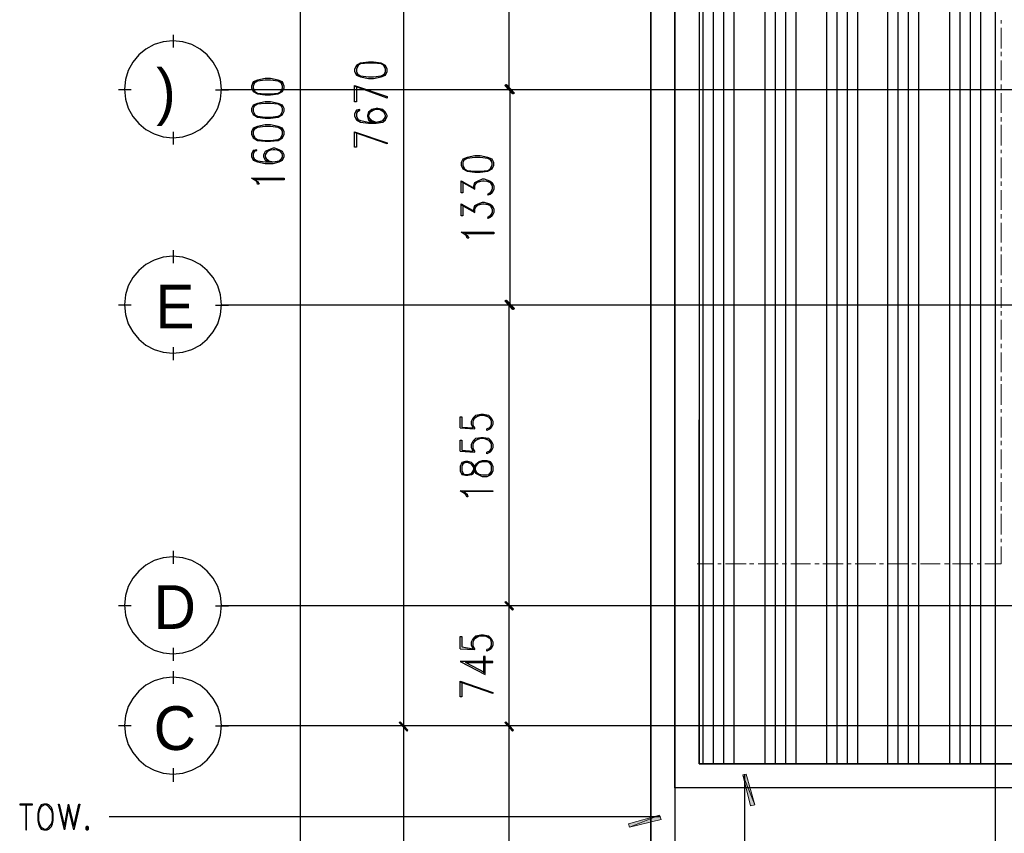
# Model space of a CAD drawing. Header units: millimetres. Extents: x 0 to 420, y 0 to 297.
# Tile 65 of 79: x 253 to 302, y 113 to 153. Entities that reach past the tile are written whole.
import ezdxf

# ---------------------------------------------------------------- set-up
doc = ezdxf.new("R2010")
doc.units = ezdxf.units.MM
for name, color, linetype in [('FILL_000000', 7, 'Continuous'), ('LINE_000000', 7, 'Continuous'), ('TEXT', 7, 'Continuous')]:
    doc.layers.add(name, color=color, linetype=linetype)

msp = doc.modelspace()

# ---------------------------------------------------------------- hatches: boundary and pattern name
at = {"layer": 'FILL_000000'}
h = msp.add_hatch(color=7, dxfattribs=at)
h.dxf.hatch_style = 1
h.paths.add_polyline_path([(277.453, 149.606), (277.41, 149.564), (277.834, 149.183), (277.453, 149.606)])
h = msp.add_hatch(color=7, dxfattribs=at)
h.dxf.hatch_style = 1
h.paths.add_polyline_path([(277.41, 149.564), (277.834, 149.183), (277.791, 149.14), (277.41, 149.564)])
h = msp.add_hatch(color=7, dxfattribs=at)
h.dxf.hatch_style = 1
h.paths.add_polyline_path([(277.876, 149.183), (277.453, 149.564), (277.495, 149.606), (277.876, 149.183)])
h = msp.add_hatch(color=7, dxfattribs=at)
h.dxf.hatch_style = 1
h.paths.add_polyline_path([(277.834, 149.14), (277.876, 149.183), (277.453, 149.564), (277.834, 149.14)])
h = msp.add_hatch(color=7, dxfattribs=at)
h.dxf.hatch_style = 1
h.paths.add_polyline_path([(277.834, 138.557), (277.41, 138.938), (277.453, 138.98), (277.834, 138.557)])
h = msp.add_hatch(color=7, dxfattribs=at)
h.dxf.hatch_style = 1
h.paths.add_polyline_path([(277.791, 138.515), (277.834, 138.557), (277.41, 138.938), (277.791, 138.515)])
h = msp.add_hatch(color=7, dxfattribs=at)
h.dxf.hatch_style = 1
h.paths.add_polyline_path([(277.495, 138.98), (277.453, 138.938), (277.876, 138.557), (277.495, 138.98)])
h = msp.add_hatch(color=7, dxfattribs=at)
h.dxf.hatch_style = 1
h.paths.add_polyline_path([(277.453, 138.938), (277.876, 138.557), (277.834, 138.515), (277.453, 138.938)])
h = msp.add_hatch(color=7, dxfattribs=at)
h.dxf.hatch_style = 1
h.paths.add_polyline_path([(277.834, 123.74), (277.41, 124.079), (277.453, 124.121), (277.834, 123.74)])
h = msp.add_hatch(color=7, dxfattribs=at)
h.dxf.hatch_style = 1
h.paths.add_polyline_path([(277.453, 124.121), (277.41, 124.079), (277.834, 123.74), (277.453, 124.121)])
h = msp.add_hatch(color=7, dxfattribs=at)
h.dxf.hatch_style = 1
h.paths.add_polyline_path([(277.791, 123.698), (277.834, 123.74), (277.41, 124.079), (277.791, 123.698)])
h = msp.add_hatch(color=7, dxfattribs=at)
h.dxf.hatch_style = 1
h.paths.add_polyline_path([(277.41, 124.079), (277.834, 123.74), (277.791, 123.698), (277.41, 124.079)])
h = msp.add_hatch(color=7, dxfattribs=at)
h.dxf.hatch_style = 1
h.paths.add_polyline_path([(272.246, 118.195), (272.203, 118.152), (272.627, 117.771), (272.246, 118.195)])
h = msp.add_hatch(color=7, dxfattribs=at)
h.dxf.hatch_style = 1
h.paths.add_polyline_path([(272.627, 117.771), (272.203, 118.152), (272.246, 118.195), (272.627, 117.771)])
h = msp.add_hatch(color=7, dxfattribs=at)
h.dxf.hatch_style = 1
h.paths.add_polyline_path([(272.203, 118.152), (272.627, 117.771), (272.584, 117.729), (272.203, 118.152)])
h = msp.add_hatch(color=7, dxfattribs=at)
h.dxf.hatch_style = 1
h.paths.add_polyline_path([(272.584, 117.729), (272.627, 117.771), (272.203, 118.152), (272.584, 117.729)])
h = msp.add_hatch(color=7, dxfattribs=at)
h.dxf.hatch_style = 1
h.paths.add_polyline_path([(277.834, 117.771), (277.41, 118.152), (277.453, 118.195), (277.834, 117.771)])
h = msp.add_hatch(color=7, dxfattribs=at)
h.dxf.hatch_style = 1
h.paths.add_polyline_path([(277.453, 118.195), (277.41, 118.152), (277.834, 117.771), (277.453, 118.195)])
h = msp.add_hatch(color=7, dxfattribs=at)
h.dxf.hatch_style = 1
h.paths.add_polyline_path([(277.791, 117.729), (277.834, 117.771), (277.41, 118.152), (277.791, 117.729)])
h = msp.add_hatch(color=7, dxfattribs=at)
h.dxf.hatch_style = 1
h.paths.add_polyline_path([(277.41, 118.152), (277.834, 117.771), (277.791, 117.729), (277.41, 118.152)])
h = msp.add_hatch(color=7, dxfattribs=at)
h.dxf.hatch_style = 1
h.paths.add_polyline_path([(289.306, 115.612), (289.137, 115.57), (289.729, 114.088), (289.306, 115.612)])
h = msp.add_hatch(color=7, dxfattribs=at)
h.dxf.hatch_style = 1
h.paths.add_polyline_path([(289.137, 115.57), (289.729, 114.088), (289.518, 114.046), (289.137, 115.57)])
h = msp.add_hatch(color=7, dxfattribs=at)
h.dxf.hatch_style = 1
h.paths.add_polyline_path([(285.03, 113.58), (283.549, 112.988), (283.506, 113.157), (285.03, 113.58)])
h = msp.add_hatch(color=7, dxfattribs=at)
h.dxf.hatch_style = 1
h.paths.add_polyline_path([(285.115, 113.369), (285.03, 113.58), (283.549, 112.988), (285.115, 113.369)])

# ---------------------------------------------------------------- linework, layer by layer
at = {"layer": 'LINE_000000', "lineweight": 25}
for p, q in [((284.607, 220.599), (284.607, 67.691)), ((301.583, 213.402), (301.583, 67.691)), ((267.335, 83.354), (267.335, 211.201)), ((287.189, 116.12), (287.189, 184.023)), ((287.697, 116.12), (287.697, 184.023)), ((288.205, 116.12), (288.205, 184.023)), ((288.713, 116.12), (288.713, 184.023)), ((290.237, 116.12), (290.237, 184.023)), ((290.745, 116.12), (290.745, 184.023)), ((291.253, 116.12), (291.253, 184.023)), ((291.761, 116.12), (291.761, 184.023)), ((293.285, 116.12), (293.285, 184.023)), ((293.793, 116.12), (293.793, 184.023)), ((294.301, 116.12), (294.301, 184.023)), ((294.809, 116.12), (294.809, 184.023)), ((296.291, 116.12), (296.291, 184.023)), ((296.799, 116.12), (296.799, 184.023)), ((297.307, 116.12), (297.307, 184.023)), ((297.815, 116.12), (297.815, 184.023)), ((299.339, 116.12), (299.339, 184.023)), ((299.847, 116.12), (299.847, 184.023)), ((300.355, 116.12), (300.355, 184.023)), ((300.863, 116.12), (300.863, 184.023)), ((272.415, 179.239), (272.415, 117.983)), ((277.622, 149.352), (277.622, 179.239)), ((261.07, 151.426), (261.07, 152.061)), ((258.995, 149.352), (258.36, 149.352)), ((263.144, 149.352), (263.779, 149.352)), ((349.165, 149.352), (263.44, 149.352)), ((283.803, 149.352), (277.029, 149.352)), ((282.998, 149.352), (277.072, 149.352)), ((277.664, 138.726), (277.664, 149.352)), ((261.07, 146.643), (261.07, 147.278)), ((275.251, 144.822), (275.929, 144.441)), ((276.775, 144.357), (276.648, 144.187)), ((275.251, 143.679), (275.929, 143.298)), ((276.775, 143.214), (276.648, 143.044)), ((261.07, 140.801), (261.07, 141.436)), ((258.995, 138.726), (258.36, 138.726)), ((263.144, 138.726), (263.779, 138.726)), ((331.047, 138.726), (263.44, 138.726)), ((282.998, 138.726), (277.029, 138.726)), ((282.194, 138.726), (277.072, 138.726)), ((277.622, 123.91), (277.622, 138.726)), ((261.07, 136.017), (261.07, 136.652)), ((275.209, 132.673), (275.929, 132.63)), ((276.733, 132.8), (276.606, 132.63)), ((276.733, 131.657), (276.606, 131.487)), ((275.209, 131.53), (275.929, 131.487)), ((276.733, 130.852), (276.606, 131.022)), ((276.606, 130.344), (276.733, 130.514)), ((261.07, 125.984), (261.07, 126.619)), ((258.995, 123.91), (258.36, 123.91)), ((263.144, 123.91), (263.779, 123.91)), ((356.489, 123.91), (263.44, 123.91)), ((283.803, 123.91), (277.029, 123.91)), ((283.803, 123.91), (277.029, 123.91)), ((277.622, 117.983), (277.622, 123.91)), ((261.07, 121.2), (261.07, 121.835)), ((276.733, 121.92), (276.606, 121.751)), ((275.209, 121.793), (275.929, 121.751)), ((261.07, 120.057), (261.07, 120.692)), ((258.995, 117.983), (258.36, 117.983)), ((263.144, 117.983), (263.779, 117.983)), ((343.281, 117.983), (263.44, 117.983)), ((276.013, 117.983), (271.822, 117.983)), ((276.013, 117.983), (271.822, 117.983)), ((272.415, 117.983), (272.415, 83.354)), ((283.803, 117.983), (277.029, 117.983)), ((283.803, 117.983), (277.029, 117.983)), ((277.622, 100.034), (277.622, 117.983)), ((261.07, 115.231), (261.07, 115.909)), ((289.221, 115.612), (289.221, 113.369)), ((284.692, 113.496), (257.895, 113.496)), ((285.073, 113.496), (282.871, 113.496))]:
    msp.add_line(p, q, dxfattribs=at)
at = {"layer": 'LINE_000000', "lineweight": 13}
for p, q in [((301.879, 152.781), (301.879, 152.612)), ((301.879, 152.4), (301.879, 151.384)), ((301.879, 151.215), (301.879, 151.003)), ((301.879, 150.791), (301.879, 149.818)), ((301.879, 149.606), (301.879, 149.394)), ((301.879, 149.183), (301.879, 148.209)), ((301.879, 147.997), (301.879, 147.786)), ((301.879, 147.616), (301.879, 146.6)), ((301.879, 146.389), (301.879, 146.219)), ((301.879, 146.008), (301.879, 144.992)), ((301.879, 144.822), (301.879, 144.611)), ((301.879, 144.399), (301.879, 143.425)), ((301.879, 143.214), (301.879, 143.002)), ((301.879, 142.79), (301.879, 141.817)), ((301.879, 141.605), (301.879, 141.393)), ((301.879, 141.224), (301.879, 140.208)), ((301.879, 139.996), (301.879, 139.827)), ((301.879, 139.615), (301.879, 138.599)), ((301.879, 138.43), (301.879, 138.218)), ((301.879, 138.007), (301.879, 137.033)), ((301.879, 136.821), (301.879, 136.61)), ((301.879, 136.398), (301.879, 135.424)), ((301.879, 135.213), (301.879, 135.001)), ((301.879, 134.832), (301.879, 133.816)), ((301.879, 133.604), (301.879, 133.435)), ((301.879, 133.223), (301.879, 132.207)), ((301.879, 132.038), (301.879, 131.826)), ((301.879, 131.614), (301.879, 130.641)), ((301.879, 130.429), (301.879, 130.217)), ((301.879, 130.006), (301.879, 129.032)), ((301.879, 128.82), (301.879, 128.609)), ((301.879, 128.439), (301.879, 127.423)), ((301.879, 127.212), (301.879, 127.042)), ((287.697, 125.984), (286.893, 125.984)), ((288.078, 125.984), (287.909, 125.984)), ((289.306, 125.984), (288.29, 125.984)), ((289.687, 125.984), (289.475, 125.984)), ((290.872, 125.984), (289.899, 125.984)), ((291.296, 125.984), (291.084, 125.984)), ((292.481, 125.984), (291.507, 125.984)), ((292.904, 125.984), (292.693, 125.984)), ((294.09, 125.984), (293.074, 125.984)), ((294.471, 125.984), (294.301, 125.984)), ((295.698, 125.984), (294.682, 125.984)), ((296.079, 125.984), (295.868, 125.984)), ((297.265, 125.984), (296.291, 125.984)), ((297.688, 125.984), (297.476, 125.984)), ((298.873, 125.984), (297.9, 125.984)), ((299.297, 125.984), (299.085, 125.984)), ((300.482, 125.984), (299.466, 125.984)), ((300.863, 125.984), (300.694, 125.984))]:
    msp.add_line(p, q, dxfattribs=at)
at = {"layer": 'LINE_000000', "lineweight": 25}
for points in [[(285.792, 190.839), (285.792, 110.151), (284.607, 110.151), (284.607, 190.839), (285.792, 190.839)], [(339.344, 190.839), (339.344, 189.653), (286.978, 189.653), (286.978, 116.12), (331.174, 116.12), (331.174, 187.621), (332.359, 187.621), (332.359, 114.935), (285.792, 114.935), (285.792, 190.839), (339.344, 190.839)], [(286.978, 116.12), (287.02, 184.023), (331.174, 184.023), (331.174, 116.12), (286.978, 116.12)], [(263.44, 149.373), (263.392, 149.855), (263.252, 150.304), (263.032, 150.71), (262.74, 151.064), (262.386, 151.357), (261.98, 151.577), (261.531, 151.716), (261.048, 151.765), (260.566, 151.716), (260.117, 151.577), (259.711, 151.357), (259.357, 151.064), (259.065, 150.71), (258.845, 150.304), (258.705, 149.855), (258.657, 149.373), (258.705, 148.891), (258.845, 148.442), (259.065, 148.036), (259.357, 147.682), (259.711, 147.39), (260.117, 147.169), (260.566, 147.03), (261.048, 146.981), (261.531, 147.03), (261.98, 147.169), (262.386, 147.39), (262.74, 147.682), (263.032, 148.036), (263.252, 148.442), (263.392, 148.891), (263.44, 149.373)], [(270.002, 150.241), (270.087, 150.072), (270.298, 149.987), (270.679, 149.902), (270.933, 149.902), (271.314, 149.987), (271.526, 150.072), (271.611, 150.241), (271.611, 150.368), (271.526, 150.537), (271.314, 150.664), (270.933, 150.707), (270.679, 150.707), (270.298, 150.664), (270.087, 150.537), (270.002, 150.368), (270.002, 150.241)], [(264.922, 149.437), (265.007, 149.267), (265.218, 149.14), (265.599, 149.098), (265.853, 149.098), (266.234, 149.14), (266.446, 149.267), (266.531, 149.437), (266.531, 149.521), (266.446, 149.733), (266.234, 149.818), (265.853, 149.902), (265.599, 149.902), (265.218, 149.818), (265.007, 149.733), (264.922, 149.521), (264.922, 149.437)], [(264.922, 148.294), (265.007, 148.124), (265.218, 147.997), (265.599, 147.955), (265.853, 147.955), (266.234, 147.997), (266.446, 148.124), (266.531, 148.294), (266.531, 148.421), (266.446, 148.59), (266.234, 148.675), (265.853, 148.759), (265.599, 148.759), (265.218, 148.675), (265.007, 148.59), (264.922, 148.421), (264.922, 148.294)], [(264.922, 147.151), (265.007, 146.981), (265.218, 146.854), (265.599, 146.812), (265.853, 146.812), (266.234, 146.854), (266.446, 146.981), (266.531, 147.151), (266.531, 147.278), (266.446, 147.447), (266.234, 147.532), (265.853, 147.616), (265.599, 147.616), (265.218, 147.532), (265.007, 147.447), (264.922, 147.278), (264.922, 147.151)], [(275.251, 145.627), (275.336, 145.457), (275.548, 145.33), (275.929, 145.288), (276.183, 145.288), (276.564, 145.33), (276.775, 145.457), (276.86, 145.627), (276.86, 145.754), (276.775, 145.923), (276.564, 146.008), (276.183, 146.092), (275.929, 146.092), (275.548, 146.008), (275.336, 145.923), (275.251, 145.754), (275.251, 145.627)], [(266.531, 144.992), (266.531, 144.907), (265.091, 144.907), (265.218, 144.822), (265.303, 144.695), (265.218, 144.695), (265.176, 144.822), (264.922, 144.992), (266.531, 144.992)], [(276.86, 142.325), (276.86, 142.24), (275.421, 142.24), (275.548, 142.155), (275.632, 142.028), (275.548, 142.028), (275.505, 142.155), (275.251, 142.325), (276.86, 142.325)], [(263.44, 138.747), (263.392, 139.23), (263.252, 139.679), (263.032, 140.085), (262.74, 140.439), (262.386, 140.731), (261.98, 140.951), (261.531, 141.091), (261.048, 141.139), (260.566, 141.091), (260.117, 140.951), (259.711, 140.731), (259.357, 140.439), (259.065, 140.085), (258.845, 139.679), (258.705, 139.23), (258.657, 138.747), (258.705, 138.265), (258.845, 137.816), (259.065, 137.41), (259.357, 137.056), (259.711, 136.764), (260.117, 136.544), (260.566, 136.404), (261.048, 136.356), (261.531, 136.404), (261.98, 136.544), (262.386, 136.764), (262.74, 137.056), (263.032, 137.41), (263.252, 137.816), (263.392, 138.265), (263.44, 138.747)], [(275.209, 130.556), (275.294, 130.387), (275.463, 130.344), (275.59, 130.344), (275.759, 130.387), (275.844, 130.429), (275.929, 130.556), (275.971, 130.768), (276.056, 130.895), (276.14, 130.979), (276.31, 131.022), (276.521, 131.022), (276.691, 130.979), (276.733, 130.768), (276.733, 130.556), (276.691, 130.387), (276.521, 130.344), (276.31, 130.344), (276.14, 130.387), (276.056, 130.429), (275.971, 130.556), (275.929, 130.768), (275.844, 130.895), (275.759, 130.979), (275.59, 131.022), (275.463, 131.022), (275.294, 130.979), (275.209, 130.768), (275.209, 130.556)], [(276.818, 129.582), (276.818, 129.54), (275.378, 129.54), (275.548, 129.413), (275.59, 129.286), (275.548, 129.286), (275.463, 129.413), (275.209, 129.582), (276.818, 129.582)], [(263.44, 123.931), (263.392, 124.413), (263.252, 124.862), (263.032, 125.268), (262.74, 125.622), (262.386, 125.914), (261.98, 126.135), (261.531, 126.274), (261.048, 126.323), (260.566, 126.274), (260.117, 126.135), (259.711, 125.914), (259.357, 125.622), (259.065, 125.268), (258.845, 124.862), (258.705, 124.413), (258.657, 123.931), (258.705, 123.449), (258.845, 123), (259.065, 122.594), (259.357, 122.24), (259.711, 121.947), (260.117, 121.727), (260.566, 121.588), (261.048, 121.539), (261.531, 121.588), (261.98, 121.727), (262.386, 121.947), (262.74, 122.24), (263.032, 122.594), (263.252, 123), (263.392, 123.449), (263.44, 123.931)], [(263.44, 118.004), (263.392, 118.486), (263.252, 118.935), (263.032, 119.341), (262.74, 119.695), (262.386, 119.988), (261.98, 120.208), (261.531, 120.347), (261.048, 120.396), (260.566, 120.347), (260.117, 120.208), (259.711, 119.988), (259.357, 119.695), (259.065, 119.341), (258.845, 118.935), (258.705, 118.486), (258.657, 118.004), (258.705, 117.522), (258.845, 117.073), (259.065, 116.667), (259.357, 116.313), (259.711, 116.021), (260.117, 115.8), (260.566, 115.661), (261.048, 115.612), (261.531, 115.661), (261.98, 115.8), (262.386, 116.021), (262.74, 116.313), (263.032, 116.667), (263.252, 117.073), (263.392, 117.522), (263.44, 118.004)], [(254.127, 114.088), (254.127, 114.131), (253.492, 114.131), (253.492, 114.088), (254.127, 114.088)], [(254.677, 114.131), (254.55, 114.088), (254.466, 113.961), (254.423, 113.834), (254.381, 113.665), (254.381, 113.326), (254.423, 113.157), (254.466, 113.03), (254.55, 112.903), (254.677, 112.861), (254.847, 112.861), (254.931, 112.903), (255.058, 113.03), (255.101, 113.157), (255.143, 113.326), (255.143, 113.665), (255.101, 113.834), (255.058, 113.961), (254.931, 114.088), (254.847, 114.131), (254.677, 114.131)], [(254.72, 114.088), (254.55, 114.004), (254.466, 113.834), (254.423, 113.665), (254.423, 113.326), (254.466, 113.157), (254.55, 112.988), (254.72, 112.903), (254.804, 112.903), (254.931, 112.988), (255.058, 113.157), (255.101, 113.326), (255.101, 113.665), (255.058, 113.834), (254.931, 114.004), (254.804, 114.088), (254.72, 114.088)], [(256.159, 112.861), (255.905, 113.961), (255.693, 112.861), (255.397, 114.131), (255.439, 114.131), (255.693, 113.03), (255.905, 114.131), (256.159, 113.03), (256.413, 114.131), (256.455, 114.131), (256.159, 112.861)], [(256.794, 113.03), (256.752, 112.988), (256.752, 112.903), (256.794, 112.861), (256.836, 112.861), (256.879, 112.903), (256.879, 112.988), (256.836, 113.03), (256.794, 113.03)], [(256.794, 112.988), (256.836, 112.988), (256.836, 112.903), (256.794, 112.903), (256.794, 112.988)]]:
    msp.add_lwpolyline(points, close=True, dxfattribs=at)
for points in [[(271.526, 150.495), (271.314, 150.622), (270.933, 150.664), (270.679, 150.664), (270.298, 150.622), (270.087, 150.495)], [(270.171, 150.537), (270.087, 150.368), (270.087, 150.241), (270.171, 150.072)], [(271.441, 150.072), (271.526, 150.241), (271.526, 150.368), (271.441, 150.537)], [(270.087, 150.156), (270.298, 150.029), (270.679, 149.987), (270.933, 149.987), (271.314, 150.029), (271.526, 150.156)], [(266.446, 149.648), (266.234, 149.775), (265.853, 149.818), (265.599, 149.818), (265.218, 149.775), (265.007, 149.648)], [(265.091, 149.733), (265.007, 149.521), (265.007, 149.437), (265.091, 149.267)], [(266.361, 149.267), (266.446, 149.437), (266.446, 149.521), (266.361, 149.733)], [(270.087, 149.521), (270.087, 148.759), (270.002, 148.759), (270.002, 149.564), (271.611, 149.013), (271.611, 148.929), (270.002, 149.521)], [(265.007, 149.31), (265.218, 149.183), (265.599, 149.14), (265.853, 149.14), (266.234, 149.183), (266.446, 149.31)], [(266.446, 148.505), (266.234, 148.632), (265.853, 148.675), (265.599, 148.675), (265.218, 148.632), (265.007, 148.505)], [(265.091, 148.59), (265.007, 148.421), (265.007, 148.294), (265.091, 148.124)], [(266.361, 148.124), (266.446, 148.294), (266.446, 148.421), (266.361, 148.59)], [(265.007, 148.167), (265.218, 148.04), (265.599, 147.997), (265.853, 147.997), (266.234, 148.04), (266.446, 148.167)], [(270.087, 148.251), (270.256, 148.336), (270.256, 148.378), (270.087, 148.336), (270.002, 148.167), (270.002, 148.04), (270.087, 147.87), (270.298, 147.743), (270.679, 147.701), (271.06, 147.701), (271.399, 147.743), (271.526, 147.87), (271.611, 148.04), (271.611, 148.082), (271.526, 148.251), (271.399, 148.378), (271.145, 148.421), (271.06, 148.421), (270.849, 148.378), (270.679, 148.251), (270.637, 148.082), (270.637, 148.04), (270.679, 147.87), (270.849, 147.743)], [(270.171, 148.336), (270.087, 148.167), (270.087, 148.04), (270.171, 147.87)], [(271.526, 148.167), (271.399, 148.336), (271.145, 148.378), (271.06, 148.378), (270.849, 148.336), (270.679, 148.167)], [(271.018, 148.378), (270.764, 148.251), (270.679, 148.082), (270.679, 148.04), (270.764, 147.87), (271.018, 147.743)], [(271.23, 147.743), (271.441, 147.87), (271.526, 148.04), (271.526, 148.082), (271.441, 148.251), (271.23, 148.378)], [(270.087, 147.913), (270.298, 147.828), (270.679, 147.743), (271.06, 147.743), (271.399, 147.828), (271.526, 147.997)], [(270.679, 147.997), (270.849, 147.828), (271.06, 147.743)], [(266.446, 147.362), (266.234, 147.489), (265.853, 147.532), (265.599, 147.532), (265.218, 147.489), (265.007, 147.362)], [(265.091, 147.447), (265.007, 147.278), (265.007, 147.151), (265.091, 146.981)], [(266.361, 146.981), (266.446, 147.151), (266.446, 147.278), (266.361, 147.447)], [(270.087, 147.235), (270.087, 146.516), (270.002, 146.516), (270.002, 147.278), (271.611, 146.727), (271.611, 146.685), (270.002, 147.235)], [(265.007, 147.024), (265.218, 146.897), (265.599, 146.854), (265.853, 146.854), (266.234, 146.897), (266.446, 147.024)], [(265.007, 146.304), (265.176, 146.346), (265.176, 146.389), (265.007, 146.346), (264.922, 146.177), (264.922, 146.05), (265.007, 145.881), (265.218, 145.796), (265.599, 145.711), (265.98, 145.711), (266.277, 145.796), (266.446, 145.881), (266.531, 146.05), (266.531, 146.135), (266.446, 146.304), (266.277, 146.389), (266.065, 146.473), (265.98, 146.473), (265.769, 146.389), (265.599, 146.304), (265.515, 146.135), (265.515, 146.05), (265.599, 145.881), (265.769, 145.796)], [(265.091, 146.346), (265.007, 146.177), (265.007, 146.05), (265.091, 145.881)], [(266.446, 146.177), (266.277, 146.346), (266.065, 146.389), (265.98, 146.389), (265.769, 146.346), (265.599, 146.177)], [(265.896, 146.389), (265.684, 146.304), (265.599, 146.135), (265.599, 146.05), (265.684, 145.881), (265.896, 145.796)], [(266.15, 145.796), (266.361, 145.881), (266.446, 146.05), (266.446, 146.135), (266.361, 146.304), (266.15, 146.389)], [(265.007, 145.965), (265.218, 145.838), (265.599, 145.796), (265.98, 145.796), (266.277, 145.838), (266.446, 146.008)], [(265.599, 146.008), (265.769, 145.838), (265.98, 145.796)], [(276.775, 145.838), (276.564, 145.965), (276.183, 146.008), (275.929, 146.008), (275.548, 145.965), (275.336, 145.838)], [(275.421, 145.923), (275.336, 145.754), (275.336, 145.627), (275.421, 145.457)], [(276.691, 145.457), (276.775, 145.627), (276.775, 145.754), (276.691, 145.923)], [(275.336, 145.5), (275.548, 145.373), (275.929, 145.33), (276.183, 145.33), (276.564, 145.373), (276.775, 145.5)], [(275.336, 144.822), (275.336, 144.272), (275.251, 144.272), (275.251, 144.865), (275.929, 144.484)], [(275.886, 144.484), (275.886, 144.611), (275.929, 144.78), (276.098, 144.865), (276.31, 144.949), (276.394, 144.949), (276.648, 144.865), (276.775, 144.78), (276.86, 144.611), (276.86, 144.441), (276.775, 144.272), (276.691, 144.187), (276.564, 144.145), (276.564, 144.187)], [(275.929, 144.441), (275.929, 144.611), (276.013, 144.78), (276.267, 144.865)], [(275.929, 144.653), (276.098, 144.822), (276.31, 144.865), (276.394, 144.865), (276.648, 144.822), (276.775, 144.653)], [(276.479, 144.865), (276.691, 144.78), (276.775, 144.611), (276.775, 144.441), (276.691, 144.272), (276.564, 144.187)], [(275.336, 143.679), (275.336, 143.129), (275.251, 143.129), (275.251, 143.722), (275.929, 143.341)], [(275.886, 143.341), (275.886, 143.468), (275.929, 143.637), (276.098, 143.722), (276.31, 143.806), (276.394, 143.806), (276.648, 143.722), (276.775, 143.637), (276.86, 143.468), (276.86, 143.298), (276.775, 143.129), (276.691, 143.044), (276.564, 143.002), (276.564, 143.044)], [(275.929, 143.298), (275.929, 143.468), (276.013, 143.637), (276.267, 143.722)], [(275.929, 143.51), (276.098, 143.679), (276.31, 143.722), (276.394, 143.722), (276.648, 143.679), (276.775, 143.51)], [(276.479, 143.722), (276.691, 143.637), (276.775, 143.468), (276.775, 143.298), (276.691, 143.129), (276.564, 143.044)], [(275.209, 132.673), (275.209, 133.223), (275.294, 133.223), (275.294, 132.715), (275.844, 132.673), (275.759, 132.842), (275.759, 133.011), (275.844, 133.181), (275.971, 133.308), (276.225, 133.35), (276.352, 133.35), (276.606, 133.308), (276.733, 133.181), (276.818, 133.011), (276.818, 132.842), (276.733, 132.673), (276.691, 132.63), (276.521, 132.546), (276.521, 132.63)], [(275.929, 132.63), (275.929, 132.673), (275.844, 132.8), (275.844, 133.011), (275.929, 133.181), (276.14, 133.308)], [(275.844, 133.054), (275.971, 133.223), (276.225, 133.308), (276.352, 133.308), (276.606, 133.223), (276.733, 133.054)], [(276.437, 133.308), (276.691, 133.181), (276.733, 133.011), (276.733, 132.842), (276.691, 132.673), (276.521, 132.63)], [(275.209, 131.53), (275.209, 132.08), (275.294, 132.08), (275.294, 131.572), (275.844, 131.53), (275.759, 131.699), (275.759, 131.868), (275.844, 132.038), (275.971, 132.165), (276.225, 132.207), (276.352, 132.207), (276.606, 132.165), (276.733, 132.038), (276.818, 131.868), (276.818, 131.699), (276.733, 131.53), (276.691, 131.487), (276.521, 131.403), (276.521, 131.487)], [(275.929, 131.487), (275.929, 131.53), (275.844, 131.657), (275.844, 131.868), (275.929, 132.038), (276.14, 132.165)], [(275.844, 131.911), (275.971, 132.08), (276.225, 132.165), (276.352, 132.165), (276.606, 132.08), (276.733, 131.911)], [(276.437, 132.165), (276.691, 132.038), (276.733, 131.868), (276.733, 131.699), (276.691, 131.53), (276.521, 131.487)], [(275.294, 130.429), (275.463, 130.387), (275.59, 130.387), (275.759, 130.429), (275.844, 130.556), (275.929, 130.768), (275.971, 130.895), (276.14, 131.022), (276.31, 131.064), (276.521, 131.064), (276.691, 131.022), (276.733, 130.979), (276.818, 130.768), (276.818, 130.556), (276.733, 130.387), (276.691, 130.344), (276.521, 130.26), (276.31, 130.26), (276.14, 130.344), (275.971, 130.429), (275.929, 130.556), (275.844, 130.768), (275.759, 130.895), (275.59, 130.979), (275.463, 130.979), (275.294, 130.895)], [(275.378, 130.979), (275.294, 130.768), (275.294, 130.556), (275.378, 130.387)], [(275.209, 121.793), (275.209, 122.386), (275.294, 122.386), (275.294, 121.878), (275.844, 121.793), (275.759, 121.962), (275.759, 122.132), (275.844, 122.301), (275.971, 122.428), (276.225, 122.47), (276.352, 122.47), (276.606, 122.428), (276.733, 122.301), (276.818, 122.132), (276.818, 121.962), (276.733, 121.793), (276.691, 121.751), (276.521, 121.666), (276.521, 121.751)], [(275.929, 121.751), (275.929, 121.793), (275.844, 121.92), (275.844, 122.132), (275.929, 122.301), (276.14, 122.428)], [(275.844, 122.216), (275.971, 122.386), (276.225, 122.428), (276.352, 122.428), (276.606, 122.386), (276.733, 122.216)], [(276.437, 122.428), (276.691, 122.301), (276.733, 122.132), (276.733, 121.962), (276.691, 121.793), (276.521, 121.751)], [(276.437, 120.608), (275.463, 121.116), (276.818, 121.116), (276.818, 121.158), (275.209, 121.158), (276.437, 120.523), (276.437, 121.412), (276.352, 121.412), (276.352, 120.608)], [(275.294, 120.142), (275.294, 119.422), (275.209, 119.422), (275.209, 120.184), (276.818, 119.634), (276.818, 119.592), (275.209, 120.142)], [(289.221, 115.189), (289.221, 108.246), (291.38, 108.246)], [(253.788, 114.088), (253.788, 112.861), (253.831, 112.861), (253.831, 114.088)]]:
    msp.add_lwpolyline(points, dxfattribs=at)
at = {"layer": 'LINE_000000', "lineweight": 0}
for points in [[(277.453, 149.606), (277.41, 149.564), (277.834, 149.183), (277.453, 149.606)], [(277.41, 149.564), (277.834, 149.183), (277.791, 149.14), (277.41, 149.564)], [(277.876, 149.183), (277.453, 149.564), (277.495, 149.606), (277.876, 149.183)], [(277.834, 149.14), (277.876, 149.183), (277.453, 149.564), (277.834, 149.14)], [(277.834, 138.557), (277.41, 138.938), (277.453, 138.98), (277.834, 138.557)], [(277.791, 138.515), (277.834, 138.557), (277.41, 138.938), (277.791, 138.515)], [(277.495, 138.98), (277.453, 138.938), (277.876, 138.557), (277.495, 138.98)], [(277.453, 138.938), (277.876, 138.557), (277.834, 138.515), (277.453, 138.938)], [(277.834, 123.74), (277.41, 124.079), (277.453, 124.121), (277.834, 123.74)], [(277.453, 124.121), (277.41, 124.079), (277.834, 123.74), (277.453, 124.121)], [(277.791, 123.698), (277.834, 123.74), (277.41, 124.079), (277.791, 123.698)], [(277.41, 124.079), (277.834, 123.74), (277.791, 123.698), (277.41, 124.079)], [(272.246, 118.195), (272.203, 118.152), (272.627, 117.771), (272.246, 118.195)], [(272.627, 117.771), (272.203, 118.152), (272.246, 118.195), (272.627, 117.771)], [(272.203, 118.152), (272.627, 117.771), (272.584, 117.729), (272.203, 118.152)], [(272.584, 117.729), (272.627, 117.771), (272.203, 118.152), (272.584, 117.729)], [(277.834, 117.771), (277.41, 118.152), (277.453, 118.195), (277.834, 117.771)], [(277.453, 118.195), (277.41, 118.152), (277.834, 117.771), (277.453, 118.195)], [(277.791, 117.729), (277.834, 117.771), (277.41, 118.152), (277.791, 117.729)], [(277.41, 118.152), (277.834, 117.771), (277.791, 117.729), (277.41, 118.152)], [(289.306, 115.612), (289.137, 115.57), (289.729, 114.088), (289.306, 115.612)], [(289.137, 115.57), (289.729, 114.088), (289.518, 114.046), (289.137, 115.57)], [(285.03, 113.58), (283.549, 112.988), (283.506, 113.157), (285.03, 113.58)], [(285.115, 113.369), (285.03, 113.58), (283.549, 112.988), (285.115, 113.369)]]:
    msp.add_lwpolyline(points, close=True, dxfattribs=at)
at = {"layer": 'LINE_000000', "lineweight": 13}
msp.add_lwpolyline([(301.879, 126.831), (301.879, 125.984), (301.075, 125.984)], dxfattribs=at)

# ---------------------------------------------------------------- texts
at = {"layer": 'TEXT'}
for s, p in [(')', (260.223, 148.209)), ('E', (260.181, 137.583)), ('D', (260.096, 122.767)), ('C', (260.096, 116.798))]:
    msp.add_text(s, height=2.156, dxfattribs=at).set_placement(p)

doc.saveas('drawing.dxf')
